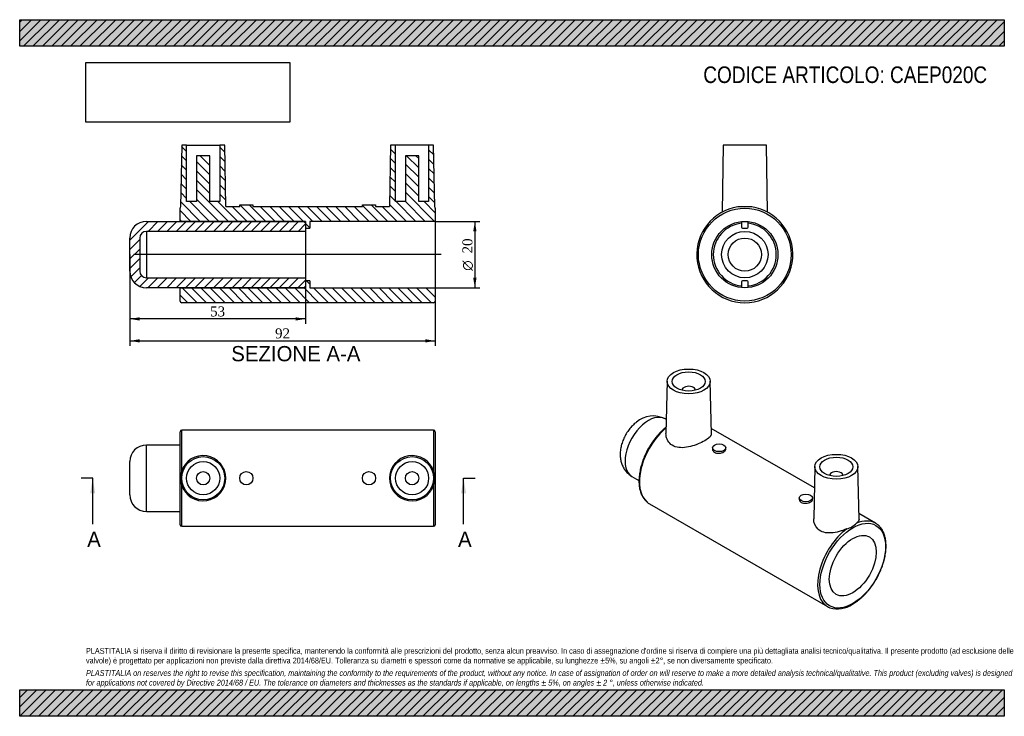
# Model space of a CAD drawing. Header units: millimetres. Extents: x 0 to 297, y 0 to 210.
import ezdxf
from ezdxf.enums import TextEntityAlignment as Align
from ezdxf.lldxf.tags import DXFTag

# ---------------------------------------------------------------- set-up
doc = ezdxf.new("R2010")
doc.units = ezdxf.units.MM
for name, color, linetype in [('CAP020C', 7, 'Continuous'), ('Default', 7, 'Continuous'), ('DV3_Default', 7, 'Continuous'), ('MP020C', 7, 'Continuous')]:
    doc.layers.add(name, color=color, linetype=linetype)
doc.styles.add('SEACAD_Solid_Edge_ANSI', font='seans.ttf')
doc.styles.add('SEACAD_Solid_Edge_ANSI1_Symbols', font='semeca1.ttf')
doc.styles.add('SEACAD_Times_New_Roman', font='times.ttf')
tags = doc.linetypes.add('CENTER2', pattern=[28.575, 19.05, -3.175, 3.175, -3.175]).pattern_tags.tags
tags[10:11] = [DXFTag(74, 4), DXFTag(75, 0), DXFTag(340, '0'), DXFTag(46, 0.0), DXFTag(50, 0.0), DXFTag(44, 0.0), DXFTag(45, 0.0)]
tags[8:9] = [DXFTag(74, 4), DXFTag(75, 0), DXFTag(340, '0'), DXFTag(46, 0.0), DXFTag(50, 0.0), DXFTag(44, 0.0), DXFTag(45, 0.0)]
tags[6:7] = [DXFTag(74, 4), DXFTag(75, 0), DXFTag(340, '0'), DXFTag(46, 0.0), DXFTag(50, 0.0), DXFTag(44, 0.0), DXFTag(45, 0.0)]
tags[4:5] = [DXFTag(74, 4), DXFTag(75, 0), DXFTag(340, '0'), DXFTag(46, 0.0), DXFTag(50, 0.0), DXFTag(44, 0.0), DXFTag(45, 0.0)]
doc.dimstyles.new('ANSImm', dxfattribs={"dimtxt": 3, "dimasz": 3, "dimexe": 1.5, "dimexo": 0, "dimgap": 0.75, "dimtad": 1, "dimdsep": 46, "dimtxsty": 'SEACAD_Times_New_Roman', "dimblk1": '_SE_FILLED', "dimblk2": '_SE_FILLED', "dimsah": 1, "dimcen": 1.5, "dimazin": 0, "dimtfac": 0.85, "dimtdec": 3, "dimtofl": 0, "dimtmove": 0, "dimatfit": 3, "dimfxl": 1, "dimarcsym": 0})
picture_1 = doc.add_image_def('image1.jpg', size_in_pixel=(4302, 1260))

# ---------------------------------------------------------------- blocks, each defined once
blk = doc.blocks.new('SE')
at = {"layer": 'CAP020C', "color": 7, "linetype": 'Continuous'}
for p, q in [((38.21, 61.77), (38.21, 81.77)), ((48.36, 81.77), (38.21, 81.77)), ((33.21, 66.77), (33.21, 76.77)), ((38.21, 61.77), (48.36, 61.77))]:
    blk.add_line(p, q, dxfattribs=at)
for centre, start, end in [((38.21, 76.77), 90, 180), ((38.21, 66.77), 180, 270)]:
    blk.add_arc(centre, 5, start, end, dxfattribs=at)
at = {"layer": 'MP020C', "color": 7, "linetype": 'Continuous'}
for p, q in [((48.86, 73.85), (48.86, 86.27)), ((124.86, 86.27), (48.86, 86.27)), ((124.86, 86.27), (124.86, 73.85)), ((48.36, 57.77), (48.36, 85.77)), ((125.36, 85.77), (125.36, 57.77)), ((48.86, 57.27), (48.86, 69.69)), ((124.86, 69.69), (124.86, 57.27)), ((48.86, 57.27), (124.86, 57.27))]:
    blk.add_line(p, q, dxfattribs=at)
for centre, radius in [((55.36, 71.77), 6.5), ((118.36, 71.77), 6.5), ((55.36, 71.77), 5), ((118.36, 71.77), 5), ((55.36, 71.77), 2), ((68.36, 71.77), 2), ((105.36, 71.77), 2), ((118.36, 71.77), 2)]:
    blk.add_circle(centre, radius, dxfattribs=at)
for centre, radius, start, end in [((48.86, 85.77), 0.5, 90, 180), ((124.86, 85.77), 0.5, 0, 90), ((55.35, 71.77), 6.82, 197.7772, 162.2228), ((118.36, 71.77), 6.82, 17.7772, 342.2228), ((55.37, 71.77), 6.84, 162.2614, 197.7386), ((118.35, 71.77), 6.84, 342.2614, 17.7386), ((48.86, 57.77), 0.5, 180, 270), ((124.86, 57.77), 0.5, 270, 0)]:
    blk.add_arc(centre, radius, start, end, dxfattribs=at)
blk = doc.blocks.new('SE1')
at = {"layer": 'CAP020C', "color": 7, "linetype": 'Continuous'}
for p, q in [((195.04, 89.44), (194.66, 89.66)), ((184.66, 72.34), (186.8, 71.11))]:
    blk.add_line(p, q, dxfattribs=at)
blk.add_arc((191.08, 82.86), 7.68, 62.1922, 131.0416, dxfattribs=at)
blk.add_ellipse((189.66, 81), major_axis=(5, 8.66), ratio=0.57735, start_param=0, end_param=3.141593, dxfattribs=at)
blk.add_open_spline([(186.03, 88.65), (185.9, 88.55), (185.61, 88.32), (185.11, 87.87), (184.58, 87.33), (184.08, 86.75), (183.61, 86.15), (183.17, 85.51), (182.77, 84.85), (182.41, 84.17), (182.09, 83.47), (181.81, 82.75), (181.57, 82.02), (181.38, 81.27), (181.24, 80.51), (181.15, 79.74), (181.12, 78.97), (181.15, 78.24), (181.23, 77.54), (181.35, 76.9), (181.53, 76.28), (181.75, 75.69), (182.02, 75.11), (182.35, 74.54), (182.74, 74), (183.17, 73.5), (183.63, 73.06), (184.14, 72.66), (184.47, 72.46), (184.66, 72.34)], degree=3, knots=[0, 0, 0, 0, 0.024072, 0.063295, 0.102397, 0.141429, 0.180353, 0.219193, 0.258007, 0.29688, 0.335887, 0.375115, 0.414656, 0.454582, 0.494927, 0.535653, 0.576599, 0.617456, 0.653642, 0.689075, 0.723754, 0.757735, 0.791105, 0.827642, 0.863489, 0.898643, 0.933203, 0.967269, 1, 1, 1, 1], dxfattribs=at)
at = {"layer": 'MP020C', "color": 7, "linetype": 'Continuous'}
for p, q in [((195.29, 100.99), (194.95, 85.23)), ((208.63, 85.19), (208.29, 100.99)), ((199.79, 98.33), (199.79, 98.3)), ((203.79, 98.3), (203.79, 98.33)), ((239.7, 68.85), (208.59, 86.81)), ((208.98, 80.94), (208.98, 80.47)), ((212.98, 80.47), (212.98, 80.94)), ((239.84, 75.27), (239.5, 59.51)), ((253.18, 59.47), (252.84, 75.27)), ((244.34, 72.61), (244.34, 72.58)), ((248.34, 72.58), (248.34, 72.61)), ((235.15, 65.83), (235.15, 65.37)), ((239.15, 65.37), (239.15, 65.83)), ((189.94, 64.09), (243.68, 33.07)), ((258.18, 58.18), (253.14, 61.09))]:
    blk.add_line(p, q, dxfattribs=at)
for centre, radius, start, end in [((247.39, 63.48), 7.29, 286.5091, 313.4909), ((246.72, 40.28), 7.9, 252.8074, 304.4003)]:
    blk.add_arc(centre, radius, start, end, dxfattribs=at)
for centre, major_axis in [((201.79, 100.94), (-6.5, 0)), ((201.79, 100.94), (-5, 0)), ((210.98, 80.94), (-2, 0)), ((246.34, 75.22), (6.5, 0)), ((246.34, 75.22), (5, 0)), ((237.15, 65.83), (2, 0)), ((251.29, 45.42), (7, 12.12)), ((251.29, 45.42), (-5, -8.66))]:
    blk.add_ellipse(centre, major_axis=major_axis, ratio=0.57735, dxfattribs=at)
for centre, major_axis, start_param, end_param in [((201.79, 98.33), (-2, 0), 3.112862, 6.283185), ((201.79, 98.33), (-2, 0), 0, 0.02873), ((197.19, 76.65), (7.25, 12.56), 1.002012, 3.049428), ((246.34, 72.61), (2, 0), 0, 3.170323), ((246.34, 72.61), (2, 0), 6.254455, 6.283185), ((197.19, 76.65), (7.25, 12.56), 3.049428, 3.141593), ((250.93, 45.62), (-7.25, -12.56), 4.071131, 6.191035), ((250.93, 45.62), (-7.25, -12.56), 3.141593, 3.782851), ((250.93, 45.62), (-7.25, -12.56), 3.132929, 3.141593), ((250.93, 45.62), (-7.25, -12.56), 6.191035, 6.370009)]:
    blk.add_ellipse(centre, major_axis=major_axis, ratio=0.57735, start_param=start_param, end_param=end_param, dxfattribs=at)
for points, knots in [([(194.99, 87.17), (194.88, 87.08), (194.55, 86.81), (194.01, 86.33), (193.39, 85.74), (192.79, 85.1), (192.2, 84.43), (191.63, 83.74), (191.09, 83.01), (190.57, 82.26), (190.08, 81.48), (189.61, 80.69), (189.18, 79.88), (188.77, 79.06), (188.4, 78.23), (188.07, 77.39), (187.77, 76.55), (187.51, 75.71), (187.29, 74.87), (187.11, 74.04), (186.96, 73.22), (186.86, 72.41), (186.81, 71.62), (186.79, 70.85), (186.81, 70.1), (186.88, 69.38), (186.99, 68.68), (187.15, 68.02), (187.34, 67.39), (187.58, 66.8), (187.86, 66.24), (188.18, 65.74), (188.53, 65.28), (188.9, 64.87), (189.14, 64.67), (189.27, 64.57)], [0.0846794, 0.0846794, 0.0846794, 0.0846794, 0.1001442, 0.1285017, 0.1568448, 0.1851742, 0.2134913, 0.2417977, 0.2700955, 0.2983868, 0.3266739, 0.3549591, 0.3832447, 0.4115324, 0.4398244, 0.4681231, 0.4964309, 0.52475, 0.5530826, 0.5814309, 0.6097964, 0.6381803, 0.6665829, 0.6950032, 0.7234382, 0.7518825, 0.7803231, 0.8087442, 0.8371246, 0.8654379, 0.8936541, 0.9217433, 0.9496818, 0.977459, 1, 1, 1, 1]), ([(208.63, 85.19), (208.63, 85.12), (208.62, 85.05), (208.55, 84.68), (208.35, 84.37), (207.68, 83.73), (207.2, 83.39), (206.05, 82.73), (205.36, 82.39), (203.89, 81.79), (203.1, 81.53), (200.71, 80.93), (199.1, 80.82), (197.1, 81.49), (196.53, 81.84), (195.62, 82.78), (195.3, 83.34), (195, 84.36), (194.95, 84.79), (194.95, 85.22)], [0.3598519, 0.3598519, 0.3598519, 0.3598519, 0.375, 0.375, 0.4375, 0.4375, 0.5, 0.5, 0.5625, 0.5625, 0.625, 0.625, 0.75, 0.75, 0.8125, 0.8125, 0.875, 0.875, 0.9181519, 0.9181519, 0.9181519, 0.9181519]), ([(208.98, 80.47), (208.98, 80.14), (209.2, 79.82), (209.94, 79.38), (210.46, 79.29), (211.5, 79.35), (212.02, 79.5), (212.4, 79.71)], [0.6252743, 0.6252743, 0.6252743, 0.6252743, 0.75, 0.75, 0.875, 0.875, 1, 1, 1, 1]), ([(235.15, 65.37), (235.15, 65.04), (235.36, 64.71), (236.1, 64.28), (236.62, 64.18), (237.67, 64.24), (238.19, 64.39), (238.56, 64.61)], [0.6252743, 0.6252743, 0.6252743, 0.6252743, 0.75, 0.75, 0.875, 0.875, 1, 1, 1, 1]), ([(249.46, 56.49), (248.01, 55.87), (246.36, 55.38), (244.01, 55.23), (243.27, 55.28), (241.9, 55.65), (241.29, 55.97), (239.93, 57.21), (239.48, 58.37), (239.5, 59.51)], [0, 0, 0, 0, 0.125, 0.125, 0.1875, 0.1875, 0.25, 0.25, 0.3642907, 0.3642907, 0.3642907, 0.3642907]), ([(251.18, 33.76), (251.31, 33.84), (251.63, 34.02), (252.19, 34.39), (252.84, 34.86), (253.49, 35.38), (254.12, 35.94), (254.74, 36.54), (255.34, 37.17), (255.93, 37.84), (256.5, 38.54), (257.04, 39.27), (257.56, 40.02), (258.05, 40.79), (258.52, 41.58), (258.95, 42.39), (259.36, 43.22), (259.72, 44.05), (260.06, 44.88), (260.36, 45.73), (260.62, 46.57), (260.84, 47.4), (261.02, 48.23), (261.16, 49.06), (261.27, 49.86), (261.32, 50.65), (261.34, 51.43), (261.32, 52.18), (261.25, 52.9), (261.14, 53.59), (260.98, 54.26), (260.79, 54.89), (260.55, 55.48), (260.27, 56.03), (259.95, 56.54), (259.6, 57), (259.21, 57.42), (258.79, 57.78), (258.46, 58.03), (258.28, 58.12), (258.25, 58.14)], [0, 0, 0, 0, 0.014456, 0.041828, 0.069191, 0.096542, 0.12388, 0.151204, 0.178514, 0.205813, 0.233101, 0.260381, 0.287655, 0.314925, 0.342193, 0.369461, 0.396731, 0.424006, 0.451286, 0.478576, 0.505877, 0.53319, 0.560519, 0.587864, 0.615227, 0.642608, 0.670006, 0.697419, 0.72484, 0.752258, 0.779657, 0.807016, 0.834311, 0.861513, 0.888592, 0.915525, 0.942303, 0.968934, 0.995444, 1, 1, 1, 1])]:
    blk.add_open_spline(points, degree=3, knots=knots, dxfattribs=at)
for points in [[(212.4, 79.71), (212.77, 79.93), (212.98, 80.2), (212.98, 80.47)], [(238.56, 64.61), (238.93, 64.82), (239.15, 65.1), (239.15, 65.37)], [(253.18, 59.47), (253.18, 59.06), (252.93, 58.64), (252.41, 58.19)]]:
    blk.add_open_spline(points, degree=3, dxfattribs=at)
blk = doc.blocks.new('SE3')
at = {"color": 7, "linetype": 'Continuous', "style": 'SEACAD_Solid_Edge_ANSI'}
blk.add_text('A', height=4.6, dxfattribs=at).set_placement((20.36, 55.67), align=Align.TOP_LEFT)
blk = doc.blocks.new('SE4')
at = {"color": 7, "linetype": 'Continuous', "style": 'SEACAD_Solid_Edge_ANSI'}
blk.add_text('A', height=4.6, dxfattribs=at).set_placement((132.23, 55.67), align=Align.TOP_LEFT)
blk = doc.blocks.new('SEANNOT_GROUP')
at = {"linetype": 'Continuous'}
blk.add_hatch(color=7, dxfattribs=at).paths.add_polyline_path([(22.79, 67.17), (22.02, 71.77), (21.25, 67.17)])
at = {"color": 7, "linetype": 'Continuous'}
blk.add_lwpolyline([(22.02, 57.97), (22.02, 71.77)], dxfattribs=at)
blk = doc.blocks.new('SEANNOT_GROUP1')
at = {"linetype": 'Continuous'}
blk.add_hatch(color=7, dxfattribs=at).paths.add_polyline_path([(134.66, 67.17), (133.89, 71.77), (133.12, 67.17)])
at = {"color": 7, "linetype": 'Continuous'}
blk.add_lwpolyline([(133.89, 57.97), (133.89, 71.77)], dxfattribs=at)
blk = doc.blocks.new('SE2')
at = {"layer": 'Default', "color": 7, "linetype": 'CENTER2'}
for p, q in [((22.02, 71.77), (18.57, 71.77)), ((133.89, 71.77), (137.34, 71.77))]:
    blk.add_line(p, q, dxfattribs=at)
at = {"layer": 'Default', "color": 7, "linetype": 'CENTER2', "const_width": 0.0001}
blk.add_lwpolyline([(22.02, 71.77), (133.89, 71.77)], dxfattribs=at)
at = {"layer": 'Default'}
for name in ['SEANNOT_GROUP', 'SEANNOT_GROUP1', 'SE3', 'SE4']:
    blk.add_blockref(name, (0, 0), dxfattribs=at)
blk = doc.blocks.new('SE5')
at = {"layer": 'CAP020C', "linetype": 'Continuous'}
h = blk.add_hatch(dxfattribs=at)
h.set_pattern_fill('LINE', scale=0.62992, angle=45, style=0)
edge = h.paths.add_edge_path()
edge.add_line((86.21, 148.69), (85.71, 149.19))
edge.add_line((85.71, 149.19), (38.21, 149.19))
edge.add_arc((38.21, 144.19), 5, 90, 180)
edge.add_line((33.21, 144.19), (33.21, 134.19))
edge.add_arc((38.21, 134.19), 5, 180, 270)
edge.add_line((38.21, 129.19), (85.71, 129.19))
edge.add_line((85.71, 129.19), (86.21, 129.69))
edge.add_line((86.21, 129.69), (86.21, 132.19))
edge.add_line((86.21, 132.19), (38.21, 132.19))
edge.add_arc((38.21, 134.19), 2, 180, 270, ccw=False)
edge.add_line((36.21, 134.19), (36.21, 144.19))
edge.add_arc((38.21, 144.19), 2, 90, 180, ccw=False)
edge.add_line((38.21, 146.19), (86.21, 146.19))
edge.add_line((86.21, 146.19), (86.21, 148.69))
at = {"layer": 'MP020C', "linetype": 'Continuous'}
h = blk.add_hatch(dxfattribs=at)
h.set_pattern_fill('LINE', scale=0.62992, angle=135, style=0)
edge = h.paths.add_edge_path()
edge.add_line((70.36, 153.69), (70.36, 154.19))
edge.add_line((70.36, 154.19), (66.36, 154.19))
edge.add_line((66.36, 154.19), (66.36, 153.69))
edge.add_line((66.36, 153.69), (62.18, 153.69))
edge.add_line((62.18, 153.69), (61.86, 172.19))
edge.add_line((61.86, 172.19), (60.36, 172.19))
edge.add_line((60.36, 172.19), (60.36, 155.19))
edge.add_line((60.36, 155.19), (57.36, 155.19))
edge.add_line((57.36, 155.19), (57.36, 168.99))
edge.add_line((57.36, 168.99), (53.36, 168.99))
edge.add_line((53.36, 168.99), (53.36, 155.19))
edge.add_line((53.36, 155.19), (50.36, 155.19))
edge.add_line((50.36, 155.19), (50.36, 172.19))
edge.add_line((50.36, 172.19), (48.86, 172.19))
edge.add_line((48.86, 172.19), (48.53, 153.57))
edge.add_arc((48.86, 153.19), 0.5, 130.5437, 180)
edge.add_line((48.36, 153.19), (48.36, 149.19))
edge.add_line((48.36, 149.19), (86.21, 149.19))
edge.add_line((86.21, 149.19), (86.21, 147.14))
edge.add_line((86.21, 147.14), (87.51, 147.14))
edge.add_line((87.51, 147.14), (87.51, 149.19))
edge.add_line((87.51, 149.19), (125.36, 149.19))
edge.add_line((125.36, 149.19), (125.36, 153.19))
edge.add_arc((124.86, 153.19), 0.5, 0, 49.4563)
edge.add_line((125.18, 153.57), (124.86, 172.19))
edge.add_line((124.86, 172.19), (123.36, 172.19))
edge.add_line((123.36, 172.19), (123.36, 155.19))
edge.add_line((123.36, 155.19), (120.36, 155.19))
edge.add_line((120.36, 155.19), (120.36, 168.99))
edge.add_line((120.36, 168.99), (116.36, 168.99))
edge.add_line((116.36, 168.99), (116.36, 155.19))
edge.add_line((116.36, 155.19), (113.36, 155.19))
edge.add_line((113.36, 155.19), (113.36, 172.19))
edge.add_line((113.36, 172.19), (111.86, 172.19))
edge.add_line((111.86, 172.19), (111.54, 153.69))
edge.add_line((111.54, 153.69), (107.36, 153.69))
edge.add_line((107.36, 153.69), (107.36, 154.19))
edge.add_line((107.36, 154.19), (103.36, 154.19))
edge.add_line((103.36, 154.19), (103.36, 153.69))
edge.add_line((103.36, 153.69), (70.36, 153.69))
h = blk.add_hatch(dxfattribs=at)
h.set_pattern_fill('LINE', scale=0.62992, angle=135, style=0)
edge = h.paths.add_edge_path()
edge.add_arc((124.86, 125.19), 0.5, 270, 360)
edge.add_line((125.36, 125.19), (125.36, 129.19))
edge.add_line((125.36, 129.19), (87.51, 129.19))
edge.add_line((87.51, 129.19), (87.51, 131.25))
edge.add_line((87.51, 131.25), (86.21, 131.25))
edge.add_line((86.21, 131.25), (86.21, 129.19))
edge.add_line((86.21, 129.19), (48.36, 129.19))
edge.add_line((48.36, 129.19), (48.36, 125.19))
edge.add_arc((48.86, 125.19), 0.5, 180, 270)
edge.add_line((48.86, 124.69), (124.86, 124.69))
at = {"layer": 'CAP020C', "color": 7, "linetype": 'Continuous'}
for p, q in [((38.21, 149.19), (85.71, 149.19)), ((85.71, 149.19), (86.21, 148.69)), ((86.21, 148.69), (86.21, 146.19)), ((38.21, 146.19), (38.21, 132.19)), ((86.21, 146.19), (38.21, 146.19)), ((86.21, 146.19), (86.21, 132.19)), ((33.21, 134.19), (33.21, 144.19)), ((36.21, 144.19), (36.21, 134.19)), ((38.21, 132.19), (86.21, 132.19)), ((86.21, 132.19), (86.21, 129.69)), ((85.71, 129.19), (38.21, 129.19)), ((86.21, 129.69), (85.71, 129.19))]:
    blk.add_line(p, q, dxfattribs=at)
for centre, radius, start, end in [((38.21, 144.19), 5, 90, 180), ((38.21, 144.19), 2, 90, 180), ((38.21, 134.19), 5, 180, 270), ((38.21, 134.19), 2, 180, 270)]:
    blk.add_arc(centre, radius, start, end, dxfattribs=at)
at = {"layer": 'DV3_Default', "color": 7, "linetype": 'CENTER2'}
blk.add_line((127.11, 139.19), (34.46, 139.19), dxfattribs=at)
at = {"layer": 'MP020C', "color": 7, "linetype": 'Continuous'}
for p, q in [((48.86, 172.19), (48.53, 153.57)), ((50.36, 172.19), (48.86, 172.19)), ((50.36, 172.19), (60.36, 172.19)), ((50.36, 155.19), (50.36, 172.19)), ((61.86, 172.19), (60.36, 172.19)), ((60.36, 172.19), (60.36, 155.19)), ((62.18, 153.69), (61.86, 172.19)), ((111.86, 172.19), (111.54, 153.69)), ((113.36, 172.19), (111.86, 172.19)), ((123.36, 172.19), (113.36, 172.19)), ((113.36, 155.19), (113.36, 172.19)), ((123.36, 172.19), (123.36, 155.19)), ((124.86, 172.19), (123.36, 172.19)), ((125.18, 153.57), (124.86, 172.19)), ((57.36, 168.99), (53.36, 168.99)), ((53.36, 168.99), (53.36, 155.19)), ((57.36, 155.19), (57.36, 168.99)), ((116.36, 168.99), (116.36, 155.19)), ((120.36, 168.99), (116.36, 168.99)), ((120.36, 155.19), (120.36, 168.99)), ((53.36, 155.19), (50.36, 155.19)), ((60.36, 155.19), (57.36, 155.19)), ((116.36, 155.19), (113.36, 155.19)), ((123.36, 155.19), (120.36, 155.19)), ((48.36, 149.19), (48.36, 153.19)), ((62.18, 153.69), (66.36, 153.69)), ((66.36, 154.19), (70.36, 154.19)), ((66.36, 153.69), (66.36, 154.19)), ((70.36, 154.19), (70.36, 153.69)), ((70.36, 153.69), (103.36, 153.69)), ((103.36, 153.69), (103.36, 154.19)), ((103.36, 154.19), (107.36, 154.19)), ((107.36, 154.19), (107.36, 153.69)), ((107.36, 153.69), (111.54, 153.69)), ((125.36, 153.19), (125.36, 149.19)), ((86.21, 149.19), (48.36, 149.19)), ((86.21, 149.19), (86.21, 147.14)), ((125.36, 149.19), (87.51, 149.19)), ((87.51, 149.19), (87.51, 147.14)), ((125.36, 149.19), (125.36, 129.19)), ((86.21, 147.14), (87.51, 147.14)), ((86.21, 131.25), (86.21, 129.19)), ((87.51, 131.25), (86.21, 131.25)), ((87.51, 131.25), (87.51, 129.19)), ((48.36, 125.19), (48.36, 129.19)), ((48.36, 129.19), (86.21, 129.19)), ((87.51, 129.19), (125.36, 129.19)), ((125.36, 129.19), (125.36, 125.19)), ((124.86, 124.69), (48.86, 124.69))]:
    blk.add_line(p, q, dxfattribs=at)
for centre, start, end in [((48.86, 153.19), 130.5437, 180), ((124.86, 153.19), 0, 49.4563), ((48.86, 125.19), 180, 270), ((124.86, 125.19), 270, 0)]:
    blk.add_arc(centre, 0.5, start, end, dxfattribs=at)
blk = doc.blocks.new('SE6')
at = {"layer": 'CAP020C', "color": 7, "linetype": 'Continuous'}
for radius in [7, 5]:
    blk.add_circle((218.73, 139.19), radius, dxfattribs=at)
for start, end in [(96.0423, 263.9577), (0, 83.9577), (276.0423, 360)]:
    blk.add_arc((218.73, 139.19), 9.5, start, end, dxfattribs=at)
at = {"layer": 'MP020C', "color": 7, "linetype": 'Continuous'}
for p, q in [((212.23, 172.19), (211.88, 151.97)), ((225.23, 172.19), (212.23, 172.19)), ((225.58, 151.98), (225.23, 172.19)), ((217.73, 149.14), (217.73, 147.44)), ((219.73, 147.44), (219.73, 149.14)), ((218.03, 147.14), (219.43, 147.14)), ((217.73, 130.95), (217.73, 129.25)), ((219.43, 131.25), (218.03, 131.25)), ((219.73, 129.25), (219.73, 130.95))]:
    blk.add_line(p, q, dxfattribs=at)
for radius in [14, 10]:
    blk.add_circle((218.73, 139.19), radius, dxfattribs=at)
for centre, radius, start, end in [((218.73, 139.19), 14.5, 98.2586, 81.7414), ((218.73, 82.03), 71.55, 88.3318, 91.6682), ((218.03, 147.44), 0.3, 180, 270), ((219.43, 147.44), 0.3, 270, 0), ((218.03, 130.95), 0.3, 90, 180), ((219.43, 130.95), 0.3, 0, 90)]:
    blk.add_arc(centre, radius, start, end, dxfattribs=at)
blk = doc.blocks.new('GDimGGroup')
at = {"layer": 'Default', "linetype": 'Continuous'}
for points in [[(137.8, 146.19), (137.3, 149.19), (136.8, 146.19)], [(137.8, 132.19), (136.8, 132.19), (137.3, 129.19)]]:
    blk.add_hatch(color=7, dxfattribs=at).paths.add_polyline_path(points)
at = {"layer": 'Default', "color": 7, "linetype": 'Continuous'}
for p, q in [((125.36, 149.19), (138.8, 149.19)), ((137.3, 149.19), (137.3, 129.19)), ((125.36, 129.19), (138.8, 129.19))]:
    blk.add_line(p, q, dxfattribs=at)
for s, style, p in [('20', 'SEACAD_Times_New_Roman', (133.55, 139.53)), ('O', 'SEACAD_Solid_Edge_ANSI1_Symbols', (133.55, 134.31))]:
    blk.add_text(s, height=3, rotation=90, dxfattribs=dict(at, style=style)).set_placement(p, align=Align.TOP_LEFT)
blk = doc.blocks.new('DMBLK11')
at = {"layer": 'Default', "linetype": 'Continuous'}
for points in [[(36.21, 119.3), (36.21, 120.3), (33.21, 119.8)], [(83.21, 119.3), (86.21, 119.8), (83.21, 120.3)]]:
    blk.add_hatch(color=7, dxfattribs=at).paths.add_polyline_path(points)
at = {"layer": 'Default', "color": 7, "linetype": 'Continuous'}
for p, q in [((33.21, 139.19), (33.21, 118.3)), ((86.21, 139.19), (86.21, 118.3)), ((86.21, 119.8), (33.21, 119.8))]:
    blk.add_line(p, q, dxfattribs=at)
at = {"layer": 'Default', "color": 7, "linetype": 'Continuous', "style": 'SEACAD_Times_New_Roman'}
blk.add_text('53', height=3, dxfattribs=at).set_placement((57.43, 123.55), align=Align.TOP_LEFT)
blk = doc.blocks.new('_SE_FILLED')
at = {"color": 0}
blk.add_line((0, 0), (-1, 0), dxfattribs=at)
blk.add_solid([(0, 0), (-1, -0.1665), (-1, 0.1665), (0, 0)], dxfattribs=at)
blk = doc.blocks.new('DMBLK12')
at = {"layer": 'Default', "linetype": 'Continuous'}
for points in [[(36.21, 112.68), (36.21, 113.68), (33.21, 113.18)], [(122.36, 112.68), (125.36, 113.18), (122.36, 113.68)]]:
    blk.add_hatch(color=7, dxfattribs=at).paths.add_polyline_path(points)
at = {"layer": 'Default', "color": 7, "linetype": 'Continuous'}
for p, q in [((33.21, 139.19), (33.21, 111.68)), ((125.36, 139.19), (125.36, 111.68)), ((33.21, 113.18), (125.36, 113.18))]:
    blk.add_line(p, q, dxfattribs=at)
at = {"layer": 'Default', "color": 7, "linetype": 'Continuous', "style": 'SEACAD_Times_New_Roman'}
blk.add_text('92', height=3, dxfattribs=at).set_placement((77.01, 116.93), align=Align.TOP_LEFT)

msp = doc.modelspace()

# ---------------------------------------------------------------- hatches: boundary and pattern name
at = {"layer": 'Default', "linetype": 'Continuous'}
h = msp.add_hatch(dxfattribs=at)
h.set_pattern_fill('LINE', scale=0.62992, angle=45, style=0)
h.paths.add_polyline_path([(297, 202), (297, 210), (0, 210), (0, 202)])
for points in [[(297, 202), (297, 210), (0, 210), (0, 202)], [(297, 0), (297, 8), (0, 8), (0, 0)]]:
    msp.add_hatch(color=7, dxfattribs=at).paths.add_polyline_path(points)
h = msp.add_hatch(dxfattribs=at)
h.set_pattern_fill('LINE', scale=0.62992, angle=45, style=0)
h.paths.add_polyline_path([(297, 0), (297, 8), (0, 8), (0, 0)])

# ---------------------------------------------------------------- linework, layer by layer
at = {"layer": 'Default', "color": 7, "linetype": 'Continuous'}
for p, q in [((0, 210), (297, 210)), ((0, 202), (0, 210)), ((297, 210), (297, 202)), ((297, 202), (0, 202)), ((0, 8), (297, 8)), ((0, 0), (0, 8)), ((297, 8), (297, 0)), ((297, 0), (0, 0))]:
    msp.add_line(p, q, dxfattribs=at)

# ---------------------------------------------------------------- block references
at = {"layer": 'Default'}
for name in ['SE5', 'SE6', 'GDimGGroup', 'SE1', 'SE', 'SE2']:
    msp.add_blockref(name, (0, 0), dxfattribs=at)

# ---------------------------------------------------------------- texts
at = {"layer": 'Default', "color": 7, "linetype": 'Continuous', "style": 'SEACAD_Solid_Edge_ANSI'}
msp.add_text('SEZIONE A-A', height=4.6, dxfattribs=at).set_placement((63.815, 111.622), align=Align.TOP_LEFT)
at = {"layer": 'Default', "attachment_point": 1}
for s, insert, char_height, width in [('{\\fArial Narrow|b0||i0||c0|p34;\\C7;\\H5.;\\W1.;CODICE ARTICOLO: CAEP020C}', (206.209, 195.912), 5, 93.37501), ("{\\fArial Narrow|b0||i0||c0|p34;\\C7;\\H1.75;\\W1.;PLASTITALIA si riserva il diritto di revisionare la presente specifica, mantenendo la conformità alle prescrizioni del prodotto, senza alcun preavviso. In caso di assegnazione d'ordine si riserva di compiere una più dettagliata analisi tecnico/qualitativa. Il presente prodotto (ad esclusione delle \\P}{\\fArial Narrow|b0||i0||c0|p34;\\C7;\\H1.75;\\W1.;valvole) è progettato per applicazioni non previste dalla direttiva 2014/68/EU. Tolleranza su diametri e spessori come da normative se applicabile, su lunghezze ±5%, su angoli ±2°, se non diversamente specificato.\\P}{\\fArial Narrow|b0||i0||c0|p34;\\C7;\\H0.5;\\W1.;   \\P}{\\fArial Narrow|b0||i1||c0|p34;\\C7;\\H1.75;\\W1.;PLASTITALIA on reserves the right to revise this specification, maintaining the conformity to the requirements of the product, without any notice. In case of assignation of order on will reserve to make a more detailed analysis technical/qualitative. This product (excluding valves) is designed \\P}{\\fArial Narrow|b0||i1||c0|p34;\\C7;\\H1.75;\\W1.;for applications not covered by Directive 2014/68 / EU. The tolerance on diameters and thicknesses as the standards if applicable, on lengths ± 5%, on angles ± 2 °, unless otherwise indicated.\\P}", (20, 20.602), 1.75, 257)]:
    msp.add_mtext(s, dxfattribs=dict(at, insert=insert, char_height=char_height, width=width))

# ---------------------------------------------------------------- dimensions: what is measured, and where the dimension line sits
at = {"layer": 'Default', "color": 7, "linetype": 'Continuous'}
dim = msp.add_linear_dim(base=(33.209, 119.798), p1=(86.209, 139.195), p2=(33.209, 139.195), text='\\A1;<>', dimstyle='ANSImm', dxfattribs=at)
dim.commit()
dim.dimension.update_dxf_attribs({"geometry": 'DMBLK11', "text_midpoint": (59.709, 119.798), "dimtype": 160})
dim = msp.add_linear_dim(base=(33.209, 113.179), p1=(33.209, 139.195), p2=(125.359, 139.195), angle=0, text='\\A1;<>', dimstyle='ANSImm', override={"dimdec": 0}, dxfattribs=at)
dim.commit()
dim.dimension.update_dxf_attribs({"geometry": 'DMBLK12', "text_midpoint": (79.284, 113.179), "dimtype": 161})

# ---------------------------------------------------------------- pictures from other files: only their frames are drawn
image = msp.add_image(picture_1, insert=(20, 179.103), size_in_units=(61.457, 18))
image.dxf.flags = 7

doc.saveas('drawing.dxf')
